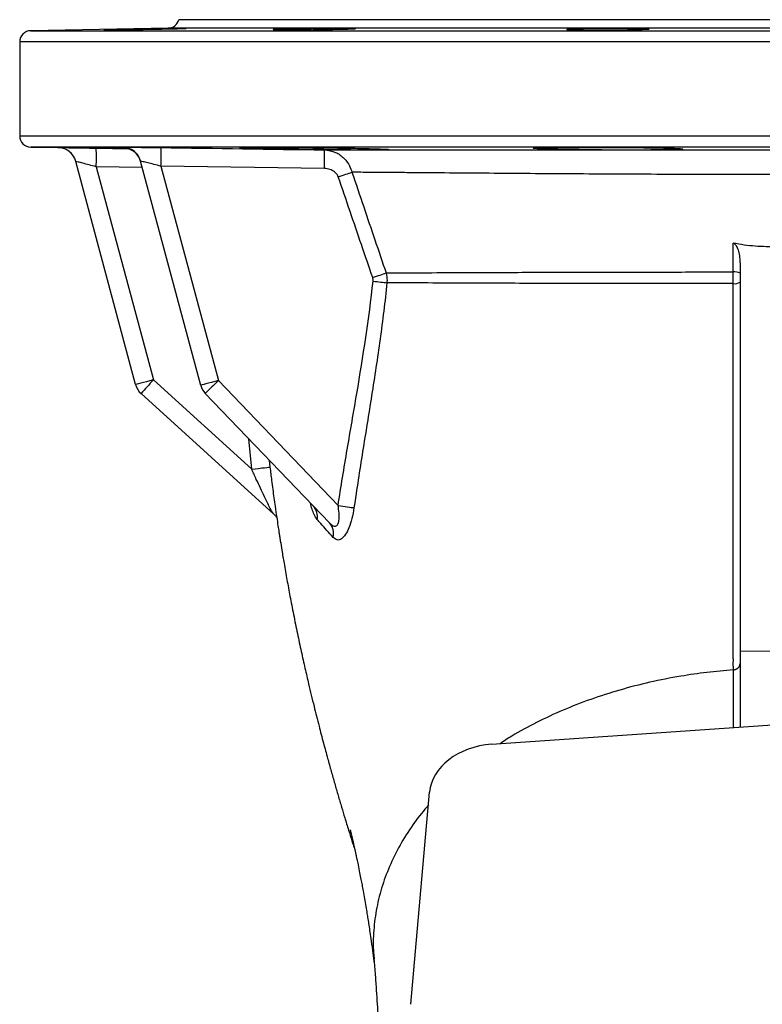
# Model space of a CAD drawing. Header units: millimetres. Extents: x 785 to 5091, y 1649 to 3849.
# Tile 4 of 10: x 814 to 1211, y 3322 to 3849. Entities that reach past the tile are written whole.
import ezdxf

# ---------------------------------------------------------------- set-up
doc = ezdxf.new("R2010")
doc.units = ezdxf.units.MM
doc.header["$LTSCALE"] = 2

msp = doc.modelspace()

# ---------------------------------------------------------------- linework, layer by layer
at = {"color": 7, "linetype": 'Continuous', "lineweight": 25}
for p, q in [((893.23, 3844.11), (819.85, 3842.83)), ((1538.96, 3848.73), (898.96, 3848.73)), ((813.96, 3836.83), (813.96, 3786.63)), ((819.85, 3780.63), (834.42, 3780.37)), ((869.12, 3780.33), (869.08, 3780.49)), ((870.04, 3780.27), (869.38, 3780.31)), ((976.77, 3779.1), (990.91, 3779.1)), ((990.91, 3779.1), (1006.61, 3779.1)), ((1125.12, 3779.12), (1151.37, 3779.12)), ((875.9, 3653.57), (843.91, 3772.96)), ((854.85, 3770.08), (885.39, 3656.11)), ((910.7, 3653.2), (878.58, 3773.08)), ((976.8, 3769.15), (889.47, 3770.39)), ((889.47, 3770.39), (920.19, 3655.74)), ((1198.96, 3718.02), (1198.96, 3510.98)), ((885.39, 3656.11), (937.96, 3608.37)), ((920.19, 3655.74), (984.11, 3589.03)), ((979.51, 3579.6), (913.14, 3648.87)), ((949.78, 3584.32), (878.84, 3648.75)), ((1198.96, 3510.98), (1218.96, 3511.26)), ((1198.96, 3510.98), (1198.96, 3470.45)), ((1066.21, 3461.26), (1218.96, 3471.83)), ((1023.01, 3322.21), (1033.04, 3435.6))]:
    msp.add_line(p, q, dxfattribs=at)
at = {"color": 8, "linetype": 'Continuous', "lineweight": 25}
for p, q in [((1544.69, 3844.11), (893.23, 3844.11)), ((819.85, 3842.83), (1218.96, 3842.83)), ((1623.9, 3836.83), (813.96, 3836.83)), ((813.96, 3786.63), (1218.96, 3786.63)), ((1618.06, 3780.63), (819.85, 3780.63)), ((869.08, 3780.49), (869.3, 3780.5)), ((854.86, 3780.04), (872.32, 3779.73)), ((869.38, 3780.31), (869.12, 3780.33)), ((879.49, 3769.66), (854.85, 3770.08)), ((937.96, 3608.37), (936.43, 3624.56)), ((947.35, 3613.16), (947.72, 3609.5))]:
    msp.add_line(p, q, dxfattribs=at)
at = {"color": 7, "linetype": 'Continuous', "lineweight": 25, "flags": 128}
for points in [[(984.25, 3764.66), (985.29, 3765.02), (986.33, 3765.37), (987.33, 3765.71), (988.3, 3766.04), (989.21, 3766.36), (990.06, 3766.65), (990.83, 3766.91), (991.53, 3767.15)], [(1195.31, 3713.83), (1195.31, 3721.71), (1195.3, 3729.25)], [(1002.62, 3710.85), (1003.64, 3711.2), (1004.65, 3711.54), (1005.64, 3711.88), (1006.58, 3712.2), (1007.48, 3712.51), (1008.32, 3712.8), (1009.09, 3713.06), (1009.78, 3713.3)], [(1002.84, 3708.88), (1003.89, 3708.76), (1004.93, 3708.65), (1005.94, 3708.54), (1006.91, 3708.43), (1007.84, 3708.33), (1008.71, 3708.23), (1009.51, 3708.14), (1010.23, 3708.05)], [(885.39, 3656.11), (883.53, 3655.61), (881.75, 3655.13), (880.11, 3654.69), (878.67, 3654.31), (877.49, 3653.99), (876.62, 3653.76), (876.08, 3653.62), (875.9, 3653.57)], [(920.19, 3655.74), (918.33, 3655.25), (916.54, 3654.77), (914.9, 3654.33), (913.47, 3653.94), (912.29, 3653.63), (911.42, 3653.39), (910.88, 3653.25), (910.7, 3653.2)], [(937.96, 3608.37), (939.85, 3608.59), (941.66, 3608.81), (943.34, 3609), (944.8, 3609.17), (946.02, 3609.31), (946.93, 3609.42), (947.5, 3609.48), (947.72, 3609.5)], [(984.11, 3589.03), (985.41, 3588.83), (986.68, 3588.63), (987.91, 3588.44), (989.07, 3588.25), (990.14, 3588.08), (991.1, 3587.92), (991.93, 3587.79), (992.63, 3587.67)]]:
    msp.add_lwpolyline(points, dxfattribs=at)
at = {"color": 8, "linetype": 'Continuous', "lineweight": 25, "flags": 128}
msp.add_lwpolyline([(1195.38, 3470.2), (1195.38, 3472.89), (1195.38, 3501.05), (1195.38, 3501.05), (1195.38, 3501.05)], dxfattribs=at)
at = {"color": 7, "linetype": 'Continuous', "lineweight": 25}
for centre, radius, start, end in [((893.12, 3850.11), 6, 271, 346.6766), ((819.96, 3836.83), 6, 91, 180), ((819.96, 3786.63), 6, 180, 269), ((834.25, 3770.37), 10, 15, 88.9731), ((834.25, 3770.37), 10, 15.0093, 62.4156), ((706.49, 3775.14), 148.45, 358.048, 1.8902), ((868.92, 3770.49), 10, 14.9969, 44.7911), ((868.94, 3770.32), 10.02, 15.0302, 42.7889), ((738.31, 3775.08), 151.23, 358.2199, 1.9915), ((824.93, 3773.62), 151.94, 358.3128, 2.0667), ((1196.13, 3708.26), 5.63, 59.9065, 98.395), ((1196.11, 3712.32), 4.81, 260.387, 306.2701), ((1075.84, 3479.84), 259.5, 137.2135, 139.3893), ((1120.23, 3443.45), 291.7, 133.2971, 135.2315), ((885.56, 3656.16), 10, 195, 227.7522), ((920.36, 3655.79), 10, 195, 223.7756), ((964.59, 3582.87), 8.51, 349.9286, 42.8798), ((973.35, 3573.96), 8.36, 345.8494, 42.493)]:
    msp.add_arc(centre, radius, start, end, dxfattribs=at)
at = {"color": 8, "linetype": 'Continuous', "lineweight": 25}
for centre, start, end in [((868.92, 3770.49), 44.7895, 89.1053), ((834.25, 3770.37), 62.4279, 89.0001), ((868.96, 3770.33), 42.8212, 89.0831)]:
    msp.add_arc(centre, 10, start, end, dxfattribs=at)
at = {"color": 7, "linetype": 'Continuous', "lineweight": 25}
msp.add_ellipse((1068.96, 3434.2), major_axis=(35.99, 0.96), ratio=0.75448, start_param=1.627121, end_param=3.054795, dxfattribs=at)
for points, knots in [([(902.13, 3844.02), (901.76, 3844), (901.25, 3843.99), (900.3, 3843.96), (899.95, 3843.95), (899.19, 3843.94), (898.77, 3843.93), (897.45, 3843.89), (896.47, 3843.87), (894.85, 3843.84), (894.29, 3843.83), (893.11, 3843.8), (892.5, 3843.79), (890.64, 3843.75), (889.33, 3843.73), (887.28, 3843.69), (886.58, 3843.68), (885.17, 3843.65), (883.76, 3843.63), (882.33, 3843.6), (880.89, 3843.58), (880.17, 3843.57), (878, 3843.53), (876.59, 3843.51), (874.51, 3843.48), (873.82, 3843.47), (872.46, 3843.45), (871.8, 3843.44), (869.86, 3843.41), (868.65, 3843.39), (866.93, 3843.37), (866.37, 3843.37), (865.32, 3843.35), (864.82, 3843.35), (863.4, 3843.33), (862.56, 3843.32), (861.11, 3843.31), (860.52, 3843.31), (859.83, 3843.3), (859.63, 3843.3), (859.3, 3843.31), (859.17, 3843.31), (858.89, 3843.31), (858.84, 3843.32), (859.02, 3843.33), (859.26, 3843.34), (860.01, 3843.37), (860.51, 3843.38), (861.47, 3843.4), (861.82, 3843.41), (862.58, 3843.43), (863.4, 3843.45), (864.33, 3843.47), (865.31, 3843.49), (865.83, 3843.5), (867.46, 3843.53), (868.63, 3843.55), (870.49, 3843.59), (871.13, 3843.6), (872.45, 3843.63), (873.13, 3843.64), (875.17, 3843.68), (876.57, 3843.7), (878.71, 3843.74), (879.43, 3843.75), (880.88, 3843.78), (881.6, 3843.79), (883.74, 3843.83), (885.16, 3843.85), (887.26, 3843.88), (887.95, 3843.89), (889.3, 3843.91), (890.61, 3843.94), (891.87, 3843.95), (893.09, 3843.97), (893.7, 3843.98), (895.41, 3844), (896.46, 3844.02), (898.36, 3844.04), (899.21, 3844.05), (900.65, 3844.07), (901.24, 3844.07), (901.94, 3844.07), (902.14, 3844.07), (902.47, 3844.07), (902.6, 3844.07), (902.88, 3844.07), (902.93, 3844.06), (902.75, 3844.04), (902.51, 3844.03), (902.13, 3844.02)], [0, 0, 0, 0, 0.03125, 0.03125, 0.046875, 0.046875, 0.0625, 0.0625, 0.09375, 0.09375, 0.109375, 0.109375, 0.125, 0.125, 0.15625, 0.15625, 0.171875, 0.171875, 0.1875, 0.203125, 0.203125, 0.21875, 0.21875, 0.25, 0.25, 0.265625, 0.265625, 0.28125, 0.28125, 0.3125, 0.3125, 0.328125, 0.328125, 0.34375, 0.34375, 0.375, 0.375, 0.40625, 0.40625, 0.421875, 0.421875, 0.4375, 0.4375, 0.46875, 0.46875, 0.5, 0.5, 0.53125, 0.53125, 0.546875, 0.546875, 0.5625, 0.578125, 0.578125, 0.59375, 0.59375, 0.625, 0.625, 0.640625, 0.640625, 0.65625, 0.65625, 0.6875, 0.6875, 0.703125, 0.703125, 0.71875, 0.71875, 0.75, 0.75, 0.765625, 0.765625, 0.78125, 0.796875, 0.796875, 0.8125, 0.8125, 0.84375, 0.84375, 0.875, 0.875, 0.90625, 0.90625, 0.921875, 0.921875, 0.9375, 0.9375, 0.96875, 0.96875, 1, 1, 1, 1]), ([(992.72, 3844.02), (993.1, 3844), (993.33, 3843.99), (993.47, 3843.96), (993.48, 3843.95), (993.44, 3843.94), (993.38, 3843.93), (993.09, 3843.89), (992.77, 3843.87), (992.07, 3843.84), (991.81, 3843.83), (991.21, 3843.8), (990.88, 3843.79), (989.8, 3843.75), (988.97, 3843.73), (987.54, 3843.69), (987.03, 3843.68), (985.98, 3843.65), (984.89, 3843.63), (983.71, 3843.6), (982.49, 3843.58), (981.85, 3843.57), (979.9, 3843.53), (978.56, 3843.51), (976.48, 3843.48), (975.78, 3843.47), (974.35, 3843.45), (973.63, 3843.44), (971.47, 3843.41), (970.04, 3843.39), (967.9, 3843.37), (967.18, 3843.37), (965.77, 3843.35), (965.08, 3843.35), (963.04, 3843.33), (961.74, 3843.32), (959.22, 3843.31), (958.05, 3843.31), (956.43, 3843.3), (955.92, 3843.3), (954.93, 3843.31), (954.46, 3843.31), (953.14, 3843.31), (952.38, 3843.32), (951.11, 3843.33), (950.59, 3843.34), (949.85, 3843.37), (949.62, 3843.38), (949.47, 3843.4), (949.46, 3843.41), (949.51, 3843.43), (949.62, 3843.45), (949.88, 3843.47), (950.21, 3843.49), (950.4, 3843.5), (951.1, 3843.53), (951.69, 3843.55), (952.77, 3843.59), (953.16, 3843.6), (954, 3843.63), (954.45, 3843.64), (955.88, 3843.68), (956.92, 3843.7), (958.63, 3843.74), (959.23, 3843.75), (960.46, 3843.78), (961.09, 3843.79), (963.02, 3843.83), (964.36, 3843.85), (966.46, 3843.88), (967.17, 3843.89), (968.59, 3843.91), (970.01, 3843.94), (971.45, 3843.95), (972.89, 3843.97), (973.62, 3843.98), (975.76, 3844), (977.16, 3844.02), (979.88, 3844.04), (981.22, 3844.05), (983.7, 3844.07), (984.87, 3844.07), (986.5, 3844.07), (987.03, 3844.07), (988.01, 3844.07), (988.48, 3844.07), (989.79, 3844.07), (990.55, 3844.06), (991.84, 3844.04), (992.35, 3844.03), (992.72, 3844.02)], [0, 0, 0, 0, 0.03125, 0.03125, 0.046875, 0.046875, 0.0625, 0.0625, 0.09375, 0.09375, 0.109375, 0.109375, 0.125, 0.125, 0.15625, 0.15625, 0.171875, 0.171875, 0.1875, 0.203125, 0.203125, 0.21875, 0.21875, 0.25, 0.25, 0.265625, 0.265625, 0.28125, 0.28125, 0.3125, 0.3125, 0.328125, 0.328125, 0.34375, 0.34375, 0.375, 0.375, 0.40625, 0.40625, 0.421875, 0.421875, 0.4375, 0.4375, 0.46875, 0.46875, 0.5, 0.5, 0.53125, 0.53125, 0.546875, 0.546875, 0.5625, 0.578125, 0.578125, 0.59375, 0.59375, 0.625, 0.625, 0.640625, 0.640625, 0.65625, 0.65625, 0.6875, 0.6875, 0.703125, 0.703125, 0.71875, 0.71875, 0.75, 0.75, 0.765625, 0.765625, 0.78125, 0.796875, 0.796875, 0.8125, 0.8125, 0.84375, 0.84375, 0.875, 0.875, 0.90625, 0.90625, 0.921875, 0.921875, 0.9375, 0.9375, 0.96875, 0.96875, 1, 1, 1, 1]), ([(1143.93, 3844.02), (1144.96, 3844), (1145.87, 3843.99), (1147.06, 3843.96), (1147.43, 3843.95), (1148.11, 3843.94), (1148.43, 3843.93), (1149.25, 3843.89), (1149.67, 3843.87), (1150.09, 3843.84), (1150.2, 3843.83), (1150.34, 3843.8), (1150.37, 3843.79), (1150.37, 3843.75), (1150.23, 3843.73), (1149.81, 3843.69), (1149.63, 3843.68), (1149.21, 3843.65), (1148.73, 3843.63), (1148.12, 3843.6), (1147.44, 3843.58), (1147.07, 3843.57), (1145.86, 3843.53), (1144.95, 3843.51), (1143.43, 3843.48), (1142.89, 3843.47), (1141.77, 3843.45), (1141.19, 3843.44), (1139.4, 3843.41), (1138.13, 3843.39), (1136.14, 3843.37), (1135.45, 3843.37), (1134.07, 3843.35), (1133.37, 3843.35), (1131.26, 3843.33), (1129.83, 3843.32), (1126.93, 3843.31), (1125.5, 3843.31), (1123.39, 3843.3), (1122.69, 3843.3), (1121.31, 3843.31), (1120.62, 3843.31), (1118.62, 3843.31), (1117.36, 3843.32), (1114.97, 3843.33), (1113.83, 3843.34), (1111.8, 3843.37), (1110.89, 3843.38), (1109.69, 3843.4), (1109.31, 3843.41), (1108.63, 3843.43), (1108.02, 3843.45), (1107.53, 3843.47), (1107.12, 3843.49), (1106.94, 3843.5), (1106.51, 3843.53), (1106.37, 3843.55), (1106.37, 3843.59), (1106.41, 3843.6), (1106.55, 3843.63), (1106.65, 3843.64), (1107.07, 3843.68), (1107.49, 3843.7), (1108.31, 3843.74), (1108.63, 3843.75), (1109.31, 3843.78), (1109.68, 3843.79), (1110.87, 3843.83), (1111.78, 3843.85), (1113.32, 3843.88), (1113.85, 3843.89), (1114.96, 3843.91), (1116.11, 3843.94), (1117.34, 3843.95), (1118.62, 3843.97), (1119.28, 3843.98), (1121.28, 3844), (1122.65, 3844.02), (1125.46, 3844.04), (1126.92, 3844.05), (1129.8, 3844.07), (1131.22, 3844.07), (1133.35, 3844.07), (1134.06, 3844.07), (1135.44, 3844.07), (1136.11, 3844.07), (1138.1, 3844.07), (1139.37, 3844.06), (1141.79, 3844.04), (1142.91, 3844.03), (1143.93, 3844.02)], [0, 0, 0, 0, 0.03125, 0.03125, 0.046875, 0.046875, 0.0625, 0.0625, 0.09375, 0.09375, 0.109375, 0.109375, 0.125, 0.125, 0.15625, 0.15625, 0.171875, 0.171875, 0.1875, 0.203125, 0.203125, 0.21875, 0.21875, 0.25, 0.25, 0.265625, 0.265625, 0.28125, 0.28125, 0.3125, 0.3125, 0.328125, 0.328125, 0.34375, 0.34375, 0.375, 0.375, 0.40625, 0.40625, 0.421875, 0.421875, 0.4375, 0.4375, 0.46875, 0.46875, 0.5, 0.5, 0.53125, 0.53125, 0.546875, 0.546875, 0.5625, 0.578125, 0.578125, 0.59375, 0.59375, 0.625, 0.625, 0.640625, 0.640625, 0.65625, 0.65625, 0.6875, 0.6875, 0.703125, 0.703125, 0.71875, 0.71875, 0.75, 0.75, 0.765625, 0.765625, 0.78125, 0.796875, 0.796875, 0.8125, 0.8125, 0.84375, 0.84375, 0.875, 0.875, 0.90625, 0.90625, 0.921875, 0.921875, 0.9375, 0.9375, 0.96875, 0.96875, 1, 1, 1, 1]), ([(872.17, 3779.78), (870.34, 3779.81), (866.33, 3779.88), (860.57, 3779.99), (855.04, 3780.1), (850.23, 3780.19), (846.31, 3780.28), (843.35, 3780.35), (841.48, 3780.4), (840.71, 3780.44), (841.1, 3780.47), (842.59, 3780.47), (845.2, 3780.46), (848.79, 3780.42), (853.32, 3780.38), (858.61, 3780.31), (864.49, 3780.23), (868.74, 3780.17), (870.84, 3780.14)], [0, 0, 0, 0, 0.052896, 0.116147, 0.179398, 0.242649, 0.305894, 0.36914, 0.432377, 0.495614, 0.558844, 0.622074, 0.6853, 0.748526, 0.811752, 0.874978, 0.93821, 1, 1, 1, 1]), ([(869.3, 3780.5), (869.31, 3780.5), (869.5, 3780.52), (871.43, 3780.53), (875.94, 3780.5), (882.26, 3780.44), (887.06, 3780.37), (889.45, 3780.34)], [0, 0, 0, 0, 0.027392, 0.260996, 0.503853, 0.752, 1, 1, 1, 1]), ([(990.91, 3779.1), (988.36, 3779.12), (983.78, 3779.15), (976.56, 3779.23), (969.81, 3779.32), (963.09, 3779.42), (956.61, 3779.53), (950.56, 3779.64), (945.08, 3779.76), (940.38, 3779.88), (936.53, 3779.99), (933.71, 3780.1), (931.93, 3780.19), (931.29, 3780.28), (931.78, 3780.35), (933.41, 3780.4), (936.1, 3780.44), (939.82, 3780.47), (944.42, 3780.47), (949.8, 3780.46), (955.78, 3780.42), (962.22, 3780.38), (968.91, 3780.31), (975.68, 3780.23), (982.33, 3780.14), (988.67, 3780.04), (994.53, 3779.93), (999.72, 3779.81), (1004.13, 3779.69), (1007.59, 3779.58), (1010.04, 3779.46), (1011.39, 3779.36), (1011.61, 3779.26), (1010.41, 3779.16), (1007.92, 3779.12), (1006.61, 3779.1)], [0, 0, 0, 0, 0.036973, 0.0664689, 0.0959649, 0.1254656, 0.1549661, 0.1844719, 0.2139773, 0.2434859, 0.2729943, 0.3025024, 0.3320106, 0.3615161, 0.3910215, 0.4205232, 0.450025, 0.4795231, 0.5090214, 0.538518, 0.5680141, 0.5975106, 0.6270075, 0.6565064, 0.6860052, 0.7155076, 0.7450101, 0.7745164, 0.8040225, 0.833531, 0.8630394, 0.8925476, 0.9220556, 0.9588744, 1, 1, 1, 1]), ([(1125.12, 3779.12), (1123.18, 3779.13), (1119.01, 3779.16), (1112.86, 3779.23), (1106.85, 3779.32), (1101.47, 3779.42), (1096.83, 3779.53), (1093.1, 3779.64), (1090.36, 3779.76), (1088.72, 3779.88), (1088.18, 3779.99), (1088.8, 3780.1), (1090.53, 3780.19), (1093.35, 3780.28), (1097.15, 3780.35), (1101.85, 3780.4), (1107.29, 3780.44), (1113.34, 3780.47), (1119.8, 3780.47), (1126.52, 3780.46), (1133.28, 3780.42), (1139.91, 3780.38), (1146.21, 3780.31), (1152, 3780.23), (1157.13, 3780.14), (1161.42, 3780.04), (1164.8, 3779.93), (1167.12, 3779.81), (1168.37, 3779.69), (1168.46, 3779.58), (1167.43, 3779.46), (1165.27, 3779.36), (1161.81, 3779.26), (1157.2, 3779.17), (1153.18, 3779.14), (1151.37, 3779.12)], [0, 0, 0, 0, 0.026178, 0.056353, 0.086528, 0.116707, 0.146887, 0.177072, 0.207257, 0.237444, 0.267632, 0.297819, 0.328007, 0.358191, 0.388376, 0.418557, 0.448738, 0.478915, 0.509092, 0.539267, 0.569443, 0.599618, 0.629794, 0.659972, 0.69015, 0.720331, 0.750513, 0.780698, 0.810883, 0.841071, 0.871259, 0.901446, 0.931633, 0.9693, 1, 1, 1, 1]), ([(834.42, 3780.37), (834.48, 3780.37), (834.66, 3780.37), (836.73, 3780.34), (841.32, 3780.27), (847.65, 3780.16), (852.45, 3780.08), (854.86, 3780.04)], [0, 0, 0, 0, 0.105254, 0.32015, 0.543658, 0.771894, 1, 1, 1, 1]), ([(870.07, 3780.26), (870.08, 3780.26), (870.15, 3780.25), (870.51, 3780.21), (871.33, 3780.06), (872.81, 3779.62), (874.64, 3778.7), (875.76, 3777.63), (876.29, 3777.12)], [0, 0, 0, 0, 0.014572, 0.084893, 0.190042, 0.380374, 0.705993, 1, 1, 1, 1]), ([(976.77, 3779.1), (978.81, 3778.82), (982.75, 3778.29), (987.4, 3774.91), (990.28, 3771.01), (991.16, 3768.29), (991.53, 3767.15)], [0, 0, 0, 0, 0.308619, 0.594475, 0.829877, 1, 1, 1, 1]), ([(1006.61, 3779.1), (1012.28, 3779.1), (1024.44, 3779.11), (1044.64, 3779.11), (1067.06, 3779.11), (1090.85, 3779.11), (1110.48, 3779.12), (1122.05, 3779.12), (1125.12, 3779.12)], [0, 0, 0, 0, 0.165241, 0.353701, 0.542158, 0.736187, 0.930215, 1, 1, 1, 1]), ([(1151.37, 3779.12), (1162.42, 3779.12), (1173.58, 3779.12), (1196.1, 3779.12), (1207.47, 3779.12), (1230.43, 3779.12), (1241.8, 3779.12), (1264.33, 3779.12), (1275.49, 3779.12), (1286.55, 3779.12)], [0, 0, 0, 0, 0.25, 0.25, 0.5, 0.5, 0.75, 0.75, 1, 1, 1, 1]), ([(854.85, 3770.08), (853.57, 3770.42), (851.03, 3771.09), (847.65, 3771.98), (845.17, 3772.63), (844.03, 3772.93), (843.94, 3772.96), (843.91, 3772.96)], [0, 0, 0, 0, 0.238617, 0.472481, 0.693916, 0.900184, 1, 1, 1, 1]), ([(889.47, 3770.39), (888.19, 3770.72), (885.66, 3771.37), (882.3, 3772.22), (879.83, 3772.82), (878.7, 3773.08), (878.61, 3773.08), (878.58, 3773.08)], [0, 0, 0, 0, 0.238276, 0.471578, 0.69236, 0.89835, 1, 1, 1, 1]), ([(984.25, 3764.66), (984.06, 3765.1), (983.59, 3766.16), (982.08, 3767.63), (979.74, 3768.86), (977.82, 3769.05), (976.8, 3769.15)], [0, 0, 0, 0, 0.15308, 0.377466, 0.669799, 1, 1, 1, 1]), ([(1002.62, 3710.85), (1000.61, 3716.72), (996.59, 3728.48), (990.46, 3746.42), (986.35, 3758.48), (984.25, 3764.66)], [0, 0, 0, 0, 0.327717, 0.655436, 1, 1, 1, 1]), ([(1446.39, 3767.15), (1443.05, 3767.12), (1436.37, 3767.07), (1425.56, 3766.99), (1414.19, 3766.9), (1399.98, 3766.78), (1382.63, 3766.65), (1361.62, 3766.49), (1339.4, 3766.33), (1316.32, 3766.19), (1292.77, 3766.06), (1268.7, 3765.97), (1244.04, 3765.91), (1219.13, 3765.89), (1194.38, 3765.91), (1169.73, 3765.97), (1145.2, 3766.06), (1121.13, 3766.19), (1097.91, 3766.33), (1075.46, 3766.49), (1053.85, 3766.66), (1036.18, 3766.8), (1022.22, 3766.91), (1011.47, 3767), (1001.17, 3767.08), (994.74, 3767.12), (991.53, 3767.15)], [0, 0, 0, 0, 0.029676, 0.059352, 0.08935, 0.119349, 0.166249, 0.21315, 0.261377, 0.309603, 0.356525, 0.403445, 0.451724, 0.500002, 0.547322, 0.594643, 0.64336, 0.692078, 0.739922, 0.787767, 0.837027, 0.886287, 0.914576, 0.942864, 0.971432, 1, 1, 1, 1]), ([(991.53, 3767.15), (993.62, 3760.96), (997.7, 3748.89), (1003.79, 3730.94), (1007.78, 3719.18), (1009.78, 3713.3)], [0, 0, 0, 0, 0.344553, 0.6722692, 1, 1, 1, 1]), ([(1195.3, 3729.25), (1195.5, 3729.18), (1195.98, 3729.02), (1196.87, 3728.09), (1197.82, 3726.14), (1198.58, 3723.27), (1198.91, 3720.43), (1198.95, 3718.67), (1198.96, 3718.02)], [0, 0, 0, 0, 0.0494482, 0.1207602, 0.302615, 0.5710686, 0.8404795, 1, 1, 1, 1]), ([(1218.96, 3727.44), (1214.98, 3727.24), (1211.02, 3727.29), (1205.11, 3727.74), (1203.14, 3727.96), (1199.21, 3728.51), (1197.25, 3728.85), (1195.3, 3729.25)], [0, 0, 0, 0, 0.5, 0.5, 0.75, 0.75, 1, 1, 1, 1]), ([(1009.78, 3713.3), (1016.08, 3713.34), (1028.74, 3713.42), (1048.64, 3713.51), (1068.26, 3713.59), (1087.38, 3713.65), (1107.55, 3713.71), (1126.87, 3713.76), (1144.85, 3713.78), (1161.36, 3713.8), (1178.19, 3713.82), (1189.6, 3713.83), (1195.31, 3713.83)], [0, 0, 0, 0, 0.130671, 0.262563, 0.366005, 0.469445, 0.575593, 0.681739, 0.760658, 0.839576, 0.919788, 1, 1, 1, 1]), ([(1009.78, 3713.3), (1010.03, 3711.96), (1010.35, 3710.22), (1010.26, 3708.46), (1010.23, 3708.05)], [0, 0, 0, 0, 0.768369, 1, 1, 1, 1]), ([(1195.31, 3707.58), (1195.32, 3708.61), (1195.32, 3709.65), (1195.32, 3711.74), (1195.32, 3712.79), (1195.31, 3713.83)], [0, 0, 0, 0, 0.5, 0.5, 1, 1, 1, 1]), ([(984.11, 3589.03), (985.66, 3599.02), (987.32, 3608.99), (990.72, 3628.92), (992.46, 3638.88), (997.51, 3668.79), (1000.65, 3688.76), (1002.84, 3708.88)], [0, 0, 0, 0, 0.25, 0.25, 0.5, 0.5, 1, 1, 1, 1]), ([(1010.23, 3708.05), (1009.21, 3697.96), (1007.96, 3687.89), (1005.18, 3667.8), (1003.65, 3657.78), (1000.48, 3637.75), (998.85, 3627.75), (995.65, 3607.72), (994.08, 3597.7), (992.63, 3587.67)], [0, 0, 0, 0, 0.25, 0.25, 0.5, 0.5, 0.75, 0.75, 1, 1, 1, 1]), ([(1002.84, 3708.88), (1002.88, 3709.21), (1002.88, 3709.55), (1002.8, 3710.21), (1002.73, 3710.53), (1002.62, 3710.85)], [0, 0, 0, 0, 0.5, 0.5, 1, 1, 1, 1]), ([(1195.31, 3707.58), (1189.7, 3707.58), (1178.48, 3707.58), (1161.74, 3707.59), (1145.14, 3707.61), (1127.19, 3707.64), (1108.17, 3707.67), (1088.19, 3707.72), (1068.91, 3707.78), (1049.11, 3707.85), (1029.15, 3707.94), (1016.56, 3708.01), (1010.23, 3708.05)], [0, 0, 0, 0, 0.078984, 0.157968, 0.238276, 0.318585, 0.422054, 0.525526, 0.631757, 0.737991, 0.868388, 1, 1, 1, 1]), ([(1195.38, 3501.05), (1195.38, 3501.14), (1195.38, 3501.23), (1195.38, 3501.41), (1195.38, 3501.69), (1195.38, 3502.33), (1195.38, 3503.24), (1195.37, 3504.14), (1195.37, 3504.78), (1195.37, 3505.05), (1195.37, 3505.23), (1195.37, 3505.32), (1195.38, 3505.61), (1195.38, 3505.81), (1195.38, 3506.21), (1195.38, 3506.81), (1195.37, 3508.21), (1195.37, 3512.66), (1195.36, 3516.84), (1195.35, 3527.13), (1195.34, 3534.33), (1195.33, 3549.41), (1195.33, 3557.3), (1195.33, 3569.65), (1195.33, 3573.85), (1195.32, 3582.44), (1195.32, 3586.79), (1195.32, 3600.03), (1195.32, 3609.08), (1195.32, 3627.63), (1195.32, 3637.13), (1195.32, 3651.73), (1195.32, 3656.65), (1195.32, 3666.61), (1195.32, 3671.65), (1195.31, 3686.88), (1195.31, 3697.17), (1195.31, 3707.58)], [0, 0, 0, 0, 0.001953, 0.001953, 0.003906, 0.007813, 0.015625, 0.023438, 0.027344, 0.029297, 0.029297, 0.03125, 0.03125, 0.035156, 0.035156, 0.039063, 0.046875, 0.0625, 0.125, 0.125, 0.25, 0.25, 0.375, 0.375, 0.4375, 0.4375, 0.5, 0.5, 0.625, 0.625, 0.75, 0.75, 0.8125, 0.8125, 0.875, 0.875, 1, 1, 1, 1]), ([(949.78, 3584.32), (949.63, 3584.49), (949.39, 3584.79), (948.63, 3586.04), (947.14, 3588.78), (944.26, 3594.61), (941.04, 3601.55), (938.78, 3606.55), (937.96, 3608.37)], [0, 0, 0, 0, 0.063377, 0.103838, 0.224561, 0.448916, 0.799315, 1, 1, 1, 1]), ([(947.72, 3609.5), (948, 3607.11), (948.49, 3603.08), (949.01, 3599.18), (949.22, 3597.59)], [0, 0, 0, 0, 0.5928701, 1, 1, 1, 1]), ([(949.21, 3597.59), (949.62, 3594.57), (950.3, 3589.58), (951.25, 3583.07), (951.94, 3578.47), (952.45, 3575.13), (952.86, 3572.47), (953.37, 3569.25), (954.16, 3564.4), (955.33, 3557.41), (956.77, 3549.23), (958.46, 3540.08), (960.32, 3530.51), (962.34, 3520.63), (964.39, 3511.05), (966.39, 3502.07), (968.66, 3492.29), (971.14, 3481.99), (973.8, 3471.47), (976.22, 3462.21), (978.4, 3454.16), (980.4, 3446.93), (982.28, 3440.32), (984.13, 3433.93), (985.93, 3427.84), (987.77, 3421.72), (989.83, 3415.04), (991.65, 3409.18), (992.8, 3405.61), (993.13, 3404.59)], [0, 0, 0, 0, 0.044984, 0.074349, 0.097356, 0.11398, 0.124521, 0.137179, 0.162414, 0.197513, 0.242541, 0.286339, 0.336742, 0.389034, 0.438498, 0.485107, 0.528837, 0.591693, 0.647325, 0.695685, 0.739383, 0.776073, 0.811177, 0.84523, 0.878236, 0.908713, 0.943202, 0.983877, 1, 1, 1, 1]), ([(970.8, 3588.68), (970.92, 3588.54), (971.16, 3588.28), (971.14, 3588.3), (971.13, 3588.3)], [0, 0, 0, 0, 0.556712, 1, 1, 1, 1]), ([(979.51, 3579.6), (980.16, 3578.99), (981.14, 3578.07), (982.39, 3577.75), (983.22, 3577.95), (983.79, 3578.52), (984.37, 3579.68), (984.77, 3581.78), (984.73, 3585.16), (984.33, 3587.66), (984.11, 3589.03)], [0, 0, 0, 0, 0.184032, 0.278819, 0.344228, 0.428112, 0.478432, 0.616487, 0.789692, 1, 1, 1, 1]), ([(992.63, 3587.67), (992.29, 3585.72), (991.65, 3582.02), (990.06, 3577.11), (988.15, 3573.26), (985.9, 3570.75), (983.51, 3570.13), (982.14, 3571.32), (981.45, 3571.91)], [0, 0, 0, 0, 0.181148, 0.345131, 0.492261, 0.646991, 0.82273, 1, 1, 1, 1]), ([(949.8, 3584.25), (949.97, 3584.11), (950.51, 3583.65), (951.03, 3582.98), (951.29, 3582.56), (951.34, 3582.47)], [0, 0, 0, 0, 0.2659434, 0.836848, 1, 1, 1, 1]), ([(981.45, 3571.91), (979.22, 3574.41), (976.33, 3577.63), (973.59, 3580.68), (972.97, 3581.38)], [0, 0, 0, 0, 0.771961, 1, 1, 1, 1]), ([(1195.38, 3501.05), (1195.47, 3501.06), (1195.66, 3501.08), (1195.95, 3501.13), (1196.26, 3501.21), (1196.58, 3501.31), (1196.9, 3501.45), (1197.23, 3501.62), (1197.56, 3501.82), (1197.87, 3502.07), (1198.16, 3502.36), (1198.42, 3502.69), (1198.65, 3503.07), (1198.82, 3503.48), (1198.94, 3503.92), (1198.95, 3504.23), (1198.96, 3504.39)], [0, 0, 0, 0, 0.046908, 0.09759, 0.152046, 0.210275, 0.272277, 0.338052, 0.407599, 0.480918, 0.558007, 0.638867, 0.723497, 0.811896, 0.904064, 1, 1, 1, 1]), ([(1195.38, 3501.05), (1190.65, 3500.63), (1181.21, 3499.8), (1166.28, 3497.61), (1150.69, 3494.54), (1134.61, 3490.4), (1119.1, 3485.41), (1104.24, 3479.62), (1090.15, 3473.02), (1078.91, 3467), (1072.74, 3462.94), (1070.67, 3461.57)], [0, 0, 0, 0, 0.102199, 0.203989, 0.327054, 0.449713, 0.572065, 0.694207, 0.81624, 0.938258, 1, 1, 1, 1]), ([(1032.44, 3428.83), (1029.89, 3425.74), (1024.51, 3419.2), (1017.8, 3408.68), (1012.03, 3397.43), (1007.62, 3385.82), (1004.55, 3373.91), (1003.04, 3361.77), (1002.68, 3352.56), (1003.31, 3347.45), (1003.44, 3346.43)], [0, 0, 0, 0, 0.123641, 0.261317, 0.399782, 0.539155, 0.679577, 0.821215, 0.964213, 1, 1, 1, 1]), ([(990.63, 3415.43), (990.63, 3415.43), (990.6, 3415.4), (991.04, 3413.65), (991.87, 3410.16), (992.8, 3406.09), (993.55, 3402.69), (994.18, 3399.75), (994.86, 3396.49), (995.61, 3392.8), (996.32, 3389.18), (996.93, 3385.94), (997.56, 3382.53), (998.24, 3378.71), (998.94, 3374.68), (999.53, 3371.06), (1000.07, 3367.73), (1000.59, 3364.39), (1001.19, 3360.48), (1001.91, 3355.55), (1002.7, 3349.86), (1003.23, 3345.85), (1003.48, 3343.98)], [0, 0, 0, 0, 0.018211, 0.079213, 0.139111, 0.202785, 0.251894, 0.287326, 0.332459, 0.393455, 0.443994, 0.48363, 0.525641, 0.57987, 0.633576, 0.681225, 0.717346, 0.758263, 0.804016, 0.859863, 0.934495, 1, 1, 1, 1]), ([(1003.29, 3346.42), (1003.52, 3343.6), (1003.94, 3338.31), (1004.52, 3330.16), (1005.02, 3322.77), (1005.41, 3316.69), (1005.71, 3311.93), (1005.92, 3308.44), (1006.08, 3305.66), (1006.21, 3303.42), (1006.37, 3300.69), (1006.58, 3296.96), (1006.87, 3291.54), (1007.22, 3284.92), (1007.63, 3277.06), (1008.07, 3267.9), (1008.54, 3257.99), (1009, 3247.74), (1009.42, 3237.81), (1009.77, 3229.33), (1010.07, 3221.73), (1010.36, 3214.54), (1010.69, 3205.69), (1011.08, 3195.03), (1011.53, 3182.5), (1011.84, 3173.34), (1012, 3168.47)], [0, 0, 0, 0, 0.070714, 0.132876, 0.186377, 0.231131, 0.259007, 0.281869, 0.299699, 0.312558, 0.324353, 0.350782, 0.381536, 0.422455, 0.467352, 0.515819, 0.574299, 0.626746, 0.676152, 0.725499, 0.752827, 0.787128, 0.828944, 0.878327, 0.935327, 1, 1, 1, 1])]:
    msp.add_open_spline(points, degree=3, knots=knots, dxfattribs=at)
msp.add_open_spline([(889.45, 3780.34), (918.56, 3779.91), (947.66, 3779.49), (976.77, 3779.1)], degree=3, dxfattribs=at)
at = {"color": 8, "linetype": 'Continuous', "lineweight": 25}
msp.add_open_spline([(972.97, 3581.38), (972.39, 3582.22), (971.36, 3583.7), (970.19, 3586.9), (969.6, 3589.14), (969.31, 3590.25)], degree=3, knots=[0, 0, 0, 0, 0.398439, 0.701186, 1, 1, 1, 1], dxfattribs=at)

doc.saveas('drawing.dxf')
